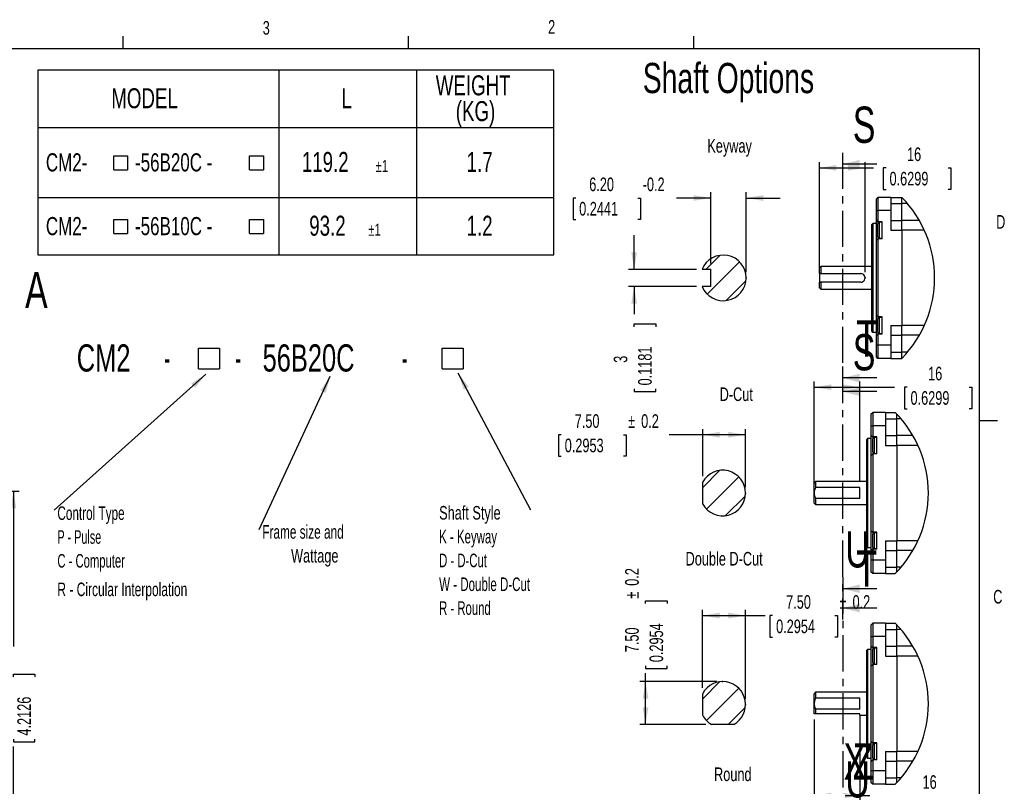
# Model space of a CAD drawing. Extents: x 11 to 421, y 5 to 275.
# Tile 15 of 15: x 248 to 420, y 141 to 275. Entities that reach past the tile are written whole.
import ezdxf
from ezdxf.enums import TextEntityAlignment as Align

# ---------------------------------------------------------------- set-up
doc = ezdxf.new("R2010")
doc.units = 0
doc.header["$PDSIZE"] = -1
doc.linetypes.add('CENTER', pattern=[10.16, 6.35, -1.27, 1.27, -1.27])
doc.layers.get('0').update_dxf_attribs({"linetype": 'CONTINUOUS'})
doc.dimstyles.new('SLDDIMSTYLE0', dxfattribs={"dimtxt": 2.38125, "dimasz": 3, "dimexe": 0, "dimexo": 0.0625, "dimgap": 0.595313, "dimtad": 0, "dimlfac": 1.5, "dimrnd": 1e-09, "dimzin": 12, "dimsah": 1, "dimcen": 0.09, "dimazin": 3, "dimtfac": 1, "dimtofl": 0, "dimtmove": 0, "dimatfit": 3})
doc.dimstyles.new('SLDDIMSTYLE5', dxfattribs={"dimtxt": 2.38125, "dimasz": 3, "dimexe": 0, "dimexo": 0.0625, "dimgap": 0.595313, "dimtad": 0, "dimlfac": 2, "dimrnd": 1e-09, "dimzin": 12, "dimsah": 1, "dimcen": 0.09, "dimazin": 3, "dimtfac": 1, "dimtofl": 0, "dimtmove": 0, "dimatfit": 3})
doc.dimstyles.new('SLDDIMSTYLE6', dxfattribs={"dimtxt": 2.38125, "dimasz": 3, "dimexe": 0, "dimexo": 0.0625, "dimgap": 0.595313, "dimtad": 0, "dimrnd": 1e-09, "dimzin": 4, "dimsah": 1, "dimcen": 0.09, "dimazin": 3, "dimtfac": 1, "dimtmove": 0, "dimatfit": 3})
doc.dimstyles.new('SLDDIMSTYLE7', dxfattribs={"dimtxt": 2.38125, "dimasz": 3, "dimexe": 0, "dimexo": 0.0625, "dimgap": 0.595313, "dimtad": 0, "dimrnd": 1e-09, "dimzin": 12, "dimsah": 1, "dimcen": 0.09, "dimazin": 3, "dimtfac": 1, "dimtmove": 0, "dimatfit": 3})
doc.dimstyles.new('SLDDIMSTYLE8', dxfattribs={"dimtxt": 2.38125, "dimasz": 3, "dimexe": 0, "dimexo": 0.0625, "dimgap": 0.595313, "dimtad": 0, "dimrnd": 1e-09, "dimzin": 4, "dimsah": 1, "dimcen": 0.09, "dimazin": 3, "dimtfac": 1, "dimtofl": 0, "dimtmove": 0, "dimatfit": 3})

# ---------------------------------------------------------------- blocks, each defined once
blk = doc.blocks.new('SW_SYMBOL_MOD_BOX')
at = {"color": 0, "linetype": 'CONTINUOUS'}
for p, q in [((200, 200), (200, 800)), ((200, 800), (800, 800)), ((800, 800), (800, 200)), ((200, 200), (800, 200))]:
    blk.add_line(p, q, dxfattribs=at)
blk = doc.blocks.new('SW_NOTE_0')
at = {"color": 0, "linetype": 'CONTINUOUS', "xscale": 0.0060833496, "yscale": 0.0060833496, "zscale": 0.0060833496}
for p in [(20.13, 0.66), (62.81, 0.66)]:
    blk.add_blockref('SW_SYMBOL_MOD_BOX', p, dxfattribs=at)
at = {"color": 0, "linetype": 'CONTINUOUS'}
for s, width, p in [('CM2', 0.7, (0, 0)), ('56B20C', 0.7, (32.56, 0)), (' - ', 0.466667, (14.52, 0)), (' - ', 0.466667, (26.95, 0)), ('  - ', 0.4375, (55.44, 0))]:
    blk.add_text(s, height=4.763, dxfattribs=dict(at, width=width)).set_placement(p, align=Align.BOTTOM_LEFT)
blk = doc.blocks.new('SW_NOTE_1')
at = {"color": 0, "linetype": 'CONTINUOUS'}
blk.add_line((-26.56, -23.82), (0, 0), dxfattribs=at)
blk.add_solid([(0, 0), (-2.57, -1.63), (-1.9, -2.38)], dxfattribs=at)
for s, height, width, p in [('Control Type ', 2.3813, 0.646154, (-26.02, -26.26)), ('P - Pulse ', 2.381, 0.595, (-26.02, -30.43)), ('C - Computer ', 2.3813, 0.619231, (-26.02, -34.61)), ('R - Circular Interpolation', 2.3813, 0.659615, (-26.02, -39.61))]:
    blk.add_text(s, height=height, dxfattribs=dict(at, width=width)).set_placement(p, align=Align.BOTTOM_LEFT)
blk = doc.blocks.new('SW_NOTE_2')
at = {"color": 0, "linetype": 'CONTINUOUS'}
blk.add_line((12.7, -24.01), (0, 0), dxfattribs=at)
blk.add_solid([(0, 0), (0.96, -2.89), (1.84, -2.42)], dxfattribs=at)
for s, height, width, p in [('Shaft Style', 2.3813, 0.7, (-3.35, -26.38)), ('K - Keyway', 2.381, 0.63, (-3.35, -30.55)), ('D - D-Cut', 2.381, 0.622222, (-3.35, -34.73)), ('W - Double D-Cut', 2.3813, 0.634375, (-3.35, -38.9)), ('R - Round', 2.381, 0.622222, (-3.35, -43.08))]:
    blk.add_text(s, height=height, dxfattribs=dict(at, width=width)).set_placement(p, align=Align.BOTTOM_LEFT)
blk = doc.blocks.new('SW_NOTE_4')
at = {"color": 0, "linetype": 'CONTINUOUS'}
blk.add_line((-12.45, -26.86), (0, 0), dxfattribs=at)
blk.add_solid([(0, 0), (-1.72, -2.51), (-0.81, -2.93)], dxfattribs=at)
for s, height, width, p in [('Frame size and', 2.3813, 0.65, (-11.91, -29.19)), ('Wattage', 2.381, 0.7, (-6.87, -33.37))]:
    blk.add_text(s, height=height, dxfattribs=dict(at, width=width)).set_placement(p, align=Align.BOTTOM_LEFT)
blk = doc.blocks.new('SW_TABLEANNOTATION_0')
at = {"color": 0, "linetype": 'CONTINUOUS'}
for p, q in [((0, 0), (0, -32.4)), ((90.41, 0), (0, 0)), ((42.26, 0), (42.26, -32.4)), ((66.33, 0), (66.33, -32.4)), ((90.41, -32.4), (90.41, 0)), ((0, -10.05), (90.41, -10.05)), ((0, -22.35), (90.41, -22.35)), ((0, -32.4), (90.41, -32.4))]:
    blk.add_line(p, q, dxfattribs=at)
at = {"color": 0, "linetype": 'CONTINUOUS', "xscale": 0.0040555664, "yscale": 0.0040555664, "zscale": 0.0040555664}
for p in [(12.51, -18.27), (36.29, -18.27), (12.51, -29.44), (36.29, -29.44)]:
    blk.add_blockref('SW_SYMBOL_MOD_BOX', p, dxfattribs=at)
at = {"color": 0, "linetype": 'CONTINUOUS', "width": 0.7}
for s, height, p in [('WEIGHT ', 3.5, (69.73, -5.47)), ('MODEL', 3.5, (12.89, -7.73)), ('L', 3.5, (53.22, -7.73)), ('(KG)', 3.5, (73.24, -9.99)), ('CM2-', 3.175, (1.43, -18.71)), ('-56B20C -', 3.175, (17.05, -18.71)), ('119.2 ', 3.5, (46.27, -18.9)), ('±1', 2.117, (59.2, -18.5)), ('1.7', 3.5, (75.14, -18.9)), ('CM2-', 3.175, (1.43, -29.88)), ('-56B10C -', 3.175, (17.05, -29.88)), ('93.2 ', 3.5, (47.57, -30.07)), ('1.2', 3.5, (75.14, -30.07)), ('±1', 2.117, (57.91, -29.67))]:
    blk.add_text(s, height=height, dxfattribs=at).set_placement(p, align=Align.BOTTOM_LEFT)
blk = doc.blocks.new('_D')
at = {"color": 7, "linetype": 'CONTINUOUS'}
for p, q in [((222.51, 192.7), (247.71, 192.7)), ((246.71, 192.7), (246.71, 165.52)), ((246.71, 160.16), (246.71, 160.65)), ((246.71, 160.65), (250.49, 160.65)), ((250.49, 160.65), (250.49, 160.16)), ((246.71, 149.28), (246.71, 148.8)), ((246.71, 148.8), (250.49, 148.8)), ((250.49, 148.8), (250.49, 149.28)), ((246.71, 121.37), (246.71, 147.95)), ((222.51, 121.37), (247.71, 121.37))]:
    blk.add_line(p, q, dxfattribs=at)
for points in [[(246.71, 192.7), (246.21, 189.7), (247.21, 189.7)], [(246.71, 121.37), (247.21, 124.37), (246.21, 124.37)]]:
    blk.add_solid(points, dxfattribs=at)
at = {"color": 7, "linetype": 'CONTINUOUS', "width": 0.7}
for s, height, p in [('1', 2.38, (246.22, 163.28, 0.07)), ('%%p', 2.381, (246.22, 161.01, 0.07)), ('107', 2.381, (246.22, 152.08, 0.07)), ('4.2126', 2.381, (250.49, 149.89, 0.07))]:
    blk.add_text(s, height=height, rotation=90, dxfattribs=at).set_placement(p, align=Align.BOTTOM_LEFT)
blk = doc.blocks.new('_D_12')
at = {"color": 7, "linetype": 'CONTINUOUS'}
for p, q in [((387.91, 231.84), (387.91, 250.37)), ((395.91, 231.09), (395.91, 250.37)), ((387.91, 249.37), (395.91, 249.37)), ((395.91, 249.37), (397.39, 249.37)), ((399.59, 249.37), (399.11, 249.37)), ((399.11, 249.37), (399.11, 245.58)), ((410.47, 249.37), (410.96, 249.37)), ((410.96, 249.37), (410.96, 245.58)), ((399.11, 245.58), (399.59, 245.58)), ((410.96, 245.58), (410.47, 245.58))]:
    blk.add_line(p, q, dxfattribs=at)
for points in [[(387.91, 249.37), (390.91, 248.87), (390.91, 249.87)], [(395.91, 249.37), (392.91, 249.87), (392.91, 248.87)]]:
    blk.add_solid(points, dxfattribs=at)
at = {"color": 7, "linetype": 'CONTINUOUS', "width": 0.7}
for s, p in [('16', (403.27, 249.85, 0.05)), ('0.6299', (400.2, 245.58, 0.05))]:
    blk.add_text(s, height=2.381, dxfattribs=at).set_placement(p, align=Align.BOTTOM_LEFT)
blk = doc.blocks.new('_D_13')
at = {"color": 7, "linetype": 'CONTINUOUS'}
for p, q in [((387.01, 193.4), (387.01, 211.93)), ((387.01, 210.93), (395.01, 210.93)), ((395.01, 194.37), (395.01, 211.93)), ((395.01, 210.93), (401.07, 210.93)), ((403.28, 210.93), (402.8, 210.93)), ((402.8, 210.93), (402.8, 207.15)), ((414.16, 210.93), (414.64, 210.93)), ((414.64, 210.93), (414.64, 207.15)), ((402.8, 207.15), (403.28, 207.15)), ((414.64, 207.15), (414.16, 207.15))]:
    blk.add_line(p, q, dxfattribs=at)
for points in [[(387.01, 210.93), (390.01, 210.43), (390.01, 211.43)], [(395.01, 210.93), (392.01, 211.43), (392.01, 210.43)]]:
    blk.add_solid(points, dxfattribs=at)
at = {"color": 7, "linetype": 'CONTINUOUS', "width": 0.7}
for s, p in [('16', (406.96, 211.42, -12.6)), ('0.6299', (403.88, 207.15, -12.6))]:
    blk.add_text(s, height=2.381, dxfattribs=at).set_placement(p, align=Align.BOTTOM_LEFT)
blk = doc.blocks.new('_D_14')
at = {"color": 7, "linetype": 'CONTINUOUS'}
for p, q in [((387, 152.72), (387, 138.37)), ((395, 153.5), (395, 138.37)), ((387, 139.37), (395, 139.37)), ((395, 139.37), (400.1, 139.37)), ((402.3, 139.37), (401.82, 139.37)), ((401.82, 139.37), (401.82, 135.58)), ((413.19, 139.37), (413.67, 139.37)), ((413.67, 139.37), (413.67, 135.58)), ((401.82, 135.58), (402.3, 135.58)), ((413.67, 135.58), (413.19, 135.58))]:
    blk.add_line(p, q, dxfattribs=at)
for points in [[(387, 139.37), (390, 138.87), (390, 139.87)], [(395, 139.37), (392, 139.87), (392, 138.87)]]:
    blk.add_solid(points, dxfattribs=at)
at = {"color": 7, "linetype": 'CONTINUOUS', "width": 0.7}
for s, p in [('16', (405.99, 139.85, -12.6)), ('0.6299', (402.91, 135.58, -12.6))]:
    blk.add_text(s, height=2.381, dxfattribs=at).set_placement(p, align=Align.BOTTOM_LEFT)
blk = doc.blocks.new('_D_15')
at = {"color": 7, "linetype": 'CONTINUOUS'}
for p, q in [((368.87, 232.59), (368.87, 245.09)), ((375.07, 231.09), (375.07, 245.09)), ((345.23, 244.09), (344.75, 244.09)), ((344.75, 244.09), (344.75, 240.31)), ((356.11, 244.09), (356.59, 244.09)), ((356.59, 244.09), (356.59, 240.31)), ((368.87, 244.09), (362.89, 244.09)), ((375.07, 244.09), (381.07, 244.09)), ((344.75, 240.31), (345.23, 240.31)), ((356.59, 240.31), (356.11, 240.31))]:
    blk.add_line(p, q, dxfattribs=at)
for points in [[(368.87, 244.09), (365.87, 244.59), (365.87, 243.59)], [(375.07, 244.09), (378.07, 243.59), (378.07, 244.59)]]:
    blk.add_solid(points, dxfattribs=at)
at = {"color": 7, "linetype": 'CONTINUOUS', "width": 0.7}
for s, p in [('6.20', (347.59, 244.58, 0.1)), ('-0.2', (356.96, 244.58, 0.1)), ('0.2441', (345.83, 240.31, 0.1))]:
    blk.add_text(s, height=2.381, dxfattribs=at).set_placement(p, align=Align.BOTTOM_LEFT)
blk = doc.blocks.new('_D_16')
at = {"color": 7, "linetype": 'CONTINUOUS'}
for p, q in [((355.46, 231.59), (355.46, 237.59)), ((366.36, 231.59), (354.46, 231.59)), ((366.36, 228.59), (354.46, 228.59)), ((355.46, 228.59), (355.46, 223.74)), ((355.46, 221.53), (355.46, 222.02)), ((355.46, 222.02), (359.25, 222.02)), ((359.25, 222.02), (359.25, 221.53)), ((355.46, 210.65), (355.46, 210.17)), ((359.25, 210.17), (359.25, 210.65)), ((355.46, 210.17), (359.25, 210.17))]:
    blk.add_line(p, q, dxfattribs=at)
for points in [[(355.46, 231.59), (355.96, 234.59), (354.96, 234.59)], [(355.46, 228.59), (354.96, 225.59), (355.96, 225.59)]]:
    blk.add_solid(points, dxfattribs=at)
at = {"color": 7, "linetype": 'CONTINUOUS', "width": 0.7}
for s, height, p in [('0.1181', 2.381, (359.25, 211.25, 16.03)), ('3', 2.38, (354.98, 215.21, 16.03))]:
    blk.add_text(s, height=height, rotation=90, dxfattribs=at).set_placement(p, align=Align.BOTTOM_LEFT)
blk = doc.blocks.new('_D_17')
at = {"color": 7, "linetype": 'CONTINUOUS'}
for p, q in [((367.47, 195.33), (367.47, 203.61)), ((374.97, 193.4), (374.97, 203.61)), ((342.69, 202.61), (342.21, 202.61)), ((342.21, 202.61), (342.21, 198.83)), ((353.57, 202.61), (354.06, 202.61)), ((354.06, 202.61), (354.06, 198.83)), ((367.47, 202.61), (361.57, 202.61)), ((374.97, 202.61), (367.47, 202.61)), ((342.21, 198.83), (342.69, 198.83)), ((354.06, 198.83), (353.57, 198.83))]:
    blk.add_line(p, q, dxfattribs=at)
for points in [[(367.47, 202.61), (370.47, 202.11), (370.47, 203.11)], [(374.97, 202.61), (371.97, 203.11), (371.97, 202.11)]]:
    blk.add_solid(points, dxfattribs=at)
at = {"color": 7, "linetype": 'CONTINUOUS', "width": 0.7}
for s, p in [('7.50', (345.05, 203.1, 0.1)), ('%%p', (354.42, 203.1, 0.1)), ('0.2', (356.69, 203.1, 0.1)), ('0.2953', (343.3, 198.83, 0.1))]:
    blk.add_text(s, height=2.381, dxfattribs=at).set_placement(p, align=Align.BOTTOM_LEFT)
blk = doc.blocks.new('_D_18')
at = {"color": 7, "linetype": 'CONTINUOUS'}
for p, q in [((367.46, 158.28), (367.46, 171.92)), ((367.46, 170.92), (374.97, 170.92)), ((374.97, 156.35), (374.97, 171.92)), ((374.97, 170.92), (378.4, 170.92)), ((379.72, 170.92), (379.24, 170.92)), ((379.24, 170.92), (379.24, 167.13)), ((390.61, 170.92), (391.09, 170.92)), ((391.09, 170.92), (391.09, 167.13)), ((379.24, 167.13), (379.72, 167.13)), ((391.09, 167.13), (390.61, 167.13))]:
    blk.add_line(p, q, dxfattribs=at)
for points in [[(367.46, 170.92), (370.46, 170.42), (370.46, 171.42)], [(374.97, 170.92), (371.97, 171.42), (371.97, 170.42)]]:
    blk.add_solid(points, dxfattribs=at)
at = {"color": 7, "linetype": 'CONTINUOUS', "width": 0.7}
for s, p in [('7.50', (382.09, 171.4, 0.1)), ('%%p', (391.45, 171.4, 0.1)), ('0.2', (393.72, 171.4, 0.1)), ('0.2954', (380.33, 167.13, 0.1))]:
    blk.add_text(s, height=2.381, dxfattribs=at).set_placement(p, align=Align.BOTTOM_LEFT)
blk = doc.blocks.new('_D_19')
at = {"color": 7, "linetype": 'CONTINUOUS'}
for p, q in [((357.46, 173.02), (357.46, 173.51)), ((357.46, 173.51), (361.25, 173.51)), ((361.25, 173.51), (361.25, 173.02)), ((357.46, 162.14), (357.46, 161.66)), ((357.46, 161.66), (361.25, 161.66)), ((357.46, 159.35), (357.46, 160.81)), ((361.25, 161.66), (361.25, 162.14)), ((369.97, 159.35), (356.46, 159.35)), ((357.46, 151.84), (357.46, 159.35)), ((368.03, 151.84), (356.46, 151.84))]:
    blk.add_line(p, q, dxfattribs=at)
for points in [[(357.46, 159.35), (356.96, 156.35), (357.96, 156.35)], [(357.46, 151.84), (357.96, 154.84), (356.96, 154.84)]]:
    blk.add_solid(points, dxfattribs=at)
at = {"color": 7, "linetype": 'CONTINUOUS', "width": 0.7}
for s, p in [('0.2', (356.98, 176.14, 0.1)), ('%%p', (356.98, 173.87, 0.1)), ('0.2954', (361.25, 162.75, 0.1)), ('7.50', (356.98, 164.5, 0.1))]:
    blk.add_text(s, height=2.381, rotation=90, dxfattribs=at).set_placement(p, align=Align.BOTTOM_LEFT)

msp = doc.modelspace()

# ---------------------------------------------------------------- linework, layer by layer
at = {"color": 7, "linetype": 'CONTINUOUS'}
for p, q in [((265.9317, 270.3087), (265.9317, 272.4626)), ((315.9379, 270.3087), (315.9379, 272.4626)), ((365.9442, 270.3087), (365.9442, 272.4626)), ((15.9068, 270.3087), (415.9568, 270.3087)), ((415.9568, 9.9587), (415.9568, 270.3087)), ((397.9825, 250.0255), (391.9825, 250.0255)), ((397.9106, 243.9426), (398.1606, 244.1926)), ((397.9106, 241.8774), (397.9106, 243.9426)), ((398.1606, 244.1926), (398.1606, 241.8774)), ((400.4106, 244.1926), (398.1606, 244.1926)), ((400.4106, 244.1926), (400.4106, 241.8774)), ((400.4106, 244.1926), (402.3606, 244.1926)), ((402.3606, 243.1008), (402.3606, 244.1926)), ((397.9106, 241.8774), (398.1606, 241.8774)), ((397.9106, 240.1924), (397.9106, 241.8774)), ((400.4106, 241.8774), (398.1606, 241.8774)), ((398.1606, 241.8774), (398.1606, 239.9424)), ((400.4106, 243.1008), (402.3606, 243.1008)), ((400.4106, 241.8774), (400.4106, 238.4426)), ((402.3606, 240.1536), (402.3606, 243.1008)), ((403.3509, 243.1008), (402.3606, 243.1008)), ((397.9106, 240.1924), (398.1606, 239.9424)), ((397.9106, 236.6924), (397.9106, 240.1924)), ((398.9106, 239.9424), (398.1606, 239.9424)), ((398.1606, 239.9424), (398.1606, 239.5924)), ((398.9106, 239.8424), (398.4106, 239.8424)), ((398.9106, 236.9424), (398.9106, 239.9424)), ((400.4106, 240.1536), (402.3606, 240.1536)), ((402.3606, 238.4426), (402.3606, 240.1536)), ((405.4147, 240.1536), (402.3606, 240.1536)), ((397.2606, 239.6174), (397.1106, 239.4674)), ((397.1106, 220.7174), (397.1106, 239.4674)), ((397.9106, 239.6174), (397.2606, 239.6174)), ((397.2606, 239.6174), (397.2606, 220.5674)), ((398.1606, 237.2924), (398.1606, 239.5924)), ((400.4106, 238.4426), (402.3606, 238.4426)), ((402.3606, 238.4426), (402.3606, 221.7421)), ((406.2925, 238.4426), (402.3606, 238.4426)), ((397.9106, 236.6924), (398.1606, 236.9424)), ((397.9106, 223.4924), (397.9106, 236.6924)), ((398.1606, 237.2924), (398.1606, 236.9424)), ((398.1606, 236.9424), (398.1606, 223.2424)), ((398.9106, 236.9424), (398.1606, 236.9424)), ((398.4106, 237.0424), (398.9106, 237.0424)), ((368.0799, 231.5924), (370.5453, 234.0578)), ((368.2416, 227.2639), (373.8984, 232.9208)), ((367.3619, 231.5924), (368.87, 231.5924)), ((368.87, 228.5924), (368.87, 231.5924)), ((388.1606, 232.0924), (387.9106, 231.8424)), ((387.9106, 230.8424), (387.9106, 231.8424)), ((397.1106, 232.0924), (388.1606, 232.0924)), ((388.1606, 232.0924), (388.1606, 230.8424)), ((371.5947, 226.1269), (375.0354, 229.5677)), ((388.1606, 230.8424), (387.9106, 230.8424)), ((387.9106, 230.8424), (387.9106, 229.3424)), ((388.1606, 230.8424), (395.1606, 230.8424)), ((368.87, 228.5924), (367.3619, 228.5924)), ((387.9106, 228.3424), (387.9106, 229.3424)), ((387.9106, 229.3424), (388.1606, 229.3424)), ((387.9106, 228.3424), (388.1606, 228.0924)), ((388.1606, 229.3424), (388.1606, 228.0924)), ((395.1606, 229.3424), (388.1606, 229.3424)), ((388.1606, 228.0924), (397.1106, 228.0924)), ((397.9106, 223.4924), (398.1606, 223.2424)), ((397.9106, 219.9924), (397.9106, 223.4924)), ((398.9106, 223.2424), (398.1606, 223.2424)), ((398.1606, 223.2424), (398.1606, 222.8924)), ((398.1606, 220.5924), (398.1606, 222.8924)), ((398.9106, 223.1424), (398.4106, 223.1424)), ((398.9106, 220.2424), (398.9106, 223.2424)), ((400.4106, 221.7421), (402.3606, 221.7421)), ((400.4106, 221.7421), (400.4106, 218.3073)), ((402.3606, 220.0311), (402.3606, 221.7421)), ((406.2925, 221.7421), (402.3606, 221.7421)), ((397.1106, 220.7174), (397.2606, 220.5674)), ((397.2606, 220.5674), (397.9106, 220.5674)), ((398.1606, 220.2424), (397.9106, 219.9924)), ((397.9106, 218.3073), (397.9106, 219.9924)), ((398.1606, 220.5924), (398.1606, 220.2424)), ((398.1606, 220.2424), (398.1606, 218.3073)), ((398.9106, 220.2424), (398.1606, 220.2424)), ((398.4106, 220.3424), (398.9106, 220.3424)), ((400.4106, 220.0311), (402.3606, 220.0311)), ((402.3606, 217.084), (402.3606, 220.0311)), ((405.4147, 220.0311), (402.3606, 220.0311)), ((398.1606, 218.3073), (397.9106, 218.3073)), ((397.9106, 216.2421), (397.9106, 218.3073)), ((400.4106, 218.3073), (398.1606, 218.3073)), ((398.1606, 218.3073), (398.1606, 215.9921)), ((400.4106, 218.3073), (400.4106, 215.9921)), ((398.1606, 215.9921), (397.9106, 216.2421)), ((400.4106, 215.9921), (398.1606, 215.9921)), ((400.4106, 217.084), (402.3606, 217.084)), ((400.4106, 215.9921), (402.3606, 215.9921)), ((402.3606, 215.9921), (402.3606, 217.084)), ((403.3509, 217.084), (402.3606, 217.084)), ((397.9825, 212.5514), (391.9825, 212.5514)), ((397.9825, 210.1592), (391.9825, 210.1592)), ((397.0054, 206.247), (397.2554, 206.497)), ((397.0054, 204.1818), (397.0054, 206.247)), ((397.2554, 206.497), (397.2554, 204.1818)), ((399.5054, 206.497), (397.2554, 206.497)), ((399.5054, 206.497), (399.5054, 204.1818)), ((399.5054, 206.497), (401.1893, 206.497)), ((399.5054, 205.4052), (401.4554, 205.4052)), ((401.4554, 205.4052), (401.4554, 206.2242)), ((401.4554, 202.458), (401.4554, 205.4052)), ((402.1969, 205.4052), (401.4554, 205.4052)), ((397.0054, 202.4968), (397.0054, 204.1818)), ((397.0054, 204.1818), (397.2554, 204.1818)), ((397.2554, 204.1818), (397.2554, 202.2468)), ((399.5054, 204.1818), (397.2554, 204.1818)), ((399.5054, 204.1818), (399.5054, 200.747)), ((415.9568, 205.1124), (419.1318, 205.1124)), ((396.3554, 201.9218), (396.2054, 201.7718)), ((397.0054, 201.9218), (396.3554, 201.9218)), ((396.3554, 201.9218), (396.3554, 182.8718)), ((397.0054, 202.4968), (397.2554, 202.2468)), ((397.0054, 198.9968), (397.0054, 202.4968)), ((398.0054, 202.2468), (397.2554, 202.2468)), ((397.2554, 202.2468), (397.2554, 201.8968)), ((397.2554, 199.5968), (397.2554, 201.8968)), ((398.0054, 202.1468), (397.5054, 202.1468)), ((398.0054, 199.2468), (398.0054, 202.2468)), ((399.5054, 202.458), (401.4554, 202.458)), ((401.4554, 200.747), (401.4554, 202.458)), ((404.2904, 202.458), (401.4554, 202.458)), ((396.2054, 183.0218), (396.2054, 201.7718)), ((399.5054, 200.747), (401.4554, 200.747)), ((401.4554, 200.747), (401.4554, 184.0465)), ((405.1789, 200.747), (401.4554, 200.747)), ((397.0054, 198.9968), (397.2554, 199.2468)), ((397.0054, 185.7968), (397.0054, 198.9968)), ((397.2554, 199.5968), (397.2554, 199.2468)), ((397.2554, 199.2468), (397.2554, 185.5468)), ((398.0054, 199.2468), (397.2554, 199.2468)), ((397.5054, 199.3468), (398.0054, 199.3468)), ((367.4659, 193.3869), (370.4412, 196.3622)), ((368.1375, 189.5683), (373.7944, 195.2252)), ((367.4659, 190.4603), (367.4659, 194.3333)), ((387.2554, 194.3968), (387.0054, 194.1468)), ((387.0054, 192.3968), (387.0054, 194.1468)), ((396.2054, 194.3968), (387.2554, 194.3968)), ((387.2554, 194.3968), (387.2554, 193.365)), ((395.0054, 193.365), (387.2554, 193.365)), ((395.0054, 191.4285), (395.0054, 193.365)), ((371.4906, 188.4313), (374.9314, 191.8721)), ((387.0054, 190.6468), (387.0054, 192.3968)), ((387.0054, 190.6468), (387.2554, 190.3968)), ((395.0054, 191.4285), (387.2554, 191.4285)), ((387.2554, 191.4285), (387.2554, 190.3968)), ((387.2554, 190.3968), (396.2054, 190.3968)), ((397.0054, 185.7968), (397.2554, 185.5468)), ((397.0054, 182.2968), (397.0054, 185.7968)), ((398.0054, 185.5468), (397.2554, 185.5468)), ((397.2554, 185.5468), (397.2554, 185.1968)), ((397.2554, 182.8968), (397.2554, 185.1968)), ((398.0054, 185.4468), (397.5054, 185.4468)), ((398.0054, 182.5468), (398.0054, 185.5468)), ((396.2054, 183.0218), (396.3554, 182.8718)), ((396.3554, 182.8718), (397.0054, 182.8718)), ((397.2554, 182.8968), (397.2554, 182.5468)), ((399.5054, 184.0465), (401.4554, 184.0465)), ((399.5054, 184.0465), (399.5054, 180.6117)), ((401.4554, 182.3355), (401.4554, 184.0465)), ((405.1789, 184.0465), (401.4554, 184.0465)), ((397.2554, 182.5468), (397.0054, 182.2968)), ((397.0054, 180.6117), (397.0054, 182.2968)), ((397.2554, 182.5468), (397.2554, 180.6117)), ((398.0054, 182.5468), (397.2554, 182.5468)), ((397.5054, 182.6468), (398.0054, 182.6468)), ((399.5054, 182.3355), (401.4554, 182.3355)), ((401.4554, 179.3884), (401.4554, 182.3355)), ((404.2904, 182.3355), (401.4554, 182.3355)), ((397.0054, 178.5465), (397.0054, 180.6117)), ((397.2554, 180.6117), (397.0054, 180.6117)), ((397.2554, 180.6117), (397.2554, 178.2965)), ((399.5054, 180.6117), (397.2554, 180.6117)), ((399.5054, 180.6117), (399.5054, 178.2965)), ((397.2554, 178.2965), (397.0054, 178.5465)), ((399.5054, 178.2965), (397.2554, 178.2965)), ((399.5054, 179.3884), (401.4554, 179.3884)), ((399.5054, 178.2965), (401.1893, 178.2965)), ((401.4554, 178.5694), (401.4554, 179.3884)), ((402.1969, 179.3884), (401.4554, 179.3884)), ((397.9952, 175.6258), (391.9952, 175.6258)), ((397.9825, 172.2421), (391.9825, 172.2421)), ((397.0049, 169.3214), (397.2549, 169.5714)), ((397.0049, 167.2561), (397.0049, 169.3214)), ((397.2549, 169.5714), (397.2549, 167.2561)), ((399.5049, 169.5714), (397.2549, 169.5714)), ((399.5049, 169.5714), (399.5049, 167.2561)), ((399.5049, 169.5714), (401.1898, 169.5714)), ((401.4549, 168.4795), (401.4549, 169.2996)), ((399.5049, 168.4795), (401.4549, 168.4795)), ((401.4549, 165.5324), (401.4549, 168.4795)), ((402.1974, 168.4795), (401.4549, 168.4795)), ((397.0049, 167.2561), (397.2549, 167.2561)), ((397.0049, 165.5711), (397.0049, 167.2561)), ((399.5049, 167.2561), (397.2549, 167.2561)), ((397.2549, 167.2561), (397.2549, 165.3211)), ((399.5049, 167.2561), (399.5049, 163.8214)), ((396.3549, 164.9961), (396.2049, 164.8461)), ((396.2049, 146.0961), (396.2049, 164.8461)), ((397.0049, 164.9961), (396.3549, 164.9961)), ((396.3549, 164.9961), (396.3549, 145.9461)), ((397.0049, 165.5711), (397.2549, 165.3211)), ((397.0049, 162.0711), (397.0049, 165.5711)), ((398.0049, 165.3211), (397.2549, 165.3211)), ((397.2549, 165.3211), (397.2549, 164.9711)), ((397.2549, 162.6711), (397.2549, 164.9711)), ((398.0049, 165.2211), (397.5049, 165.2211)), ((398.0049, 162.3211), (398.0049, 165.3211)), ((399.5049, 165.5324), (401.4549, 165.5324)), ((401.4549, 163.8214), (401.4549, 165.5324)), ((404.2909, 165.5324), (401.4549, 165.5324)), ((397.0049, 162.0711), (397.2549, 162.3211)), ((397.2549, 162.6711), (397.2549, 162.3211)), ((397.2549, 162.3211), (397.2549, 148.6211)), ((398.0049, 162.3211), (397.2549, 162.3211)), ((397.5049, 162.4211), (398.0049, 162.4211)), ((399.5049, 163.8214), (401.4549, 163.8214)), ((401.4549, 163.8214), (401.4549, 147.1209)), ((405.1793, 163.8214), (401.4549, 163.8214)), ((397.0049, 148.8711), (397.0049, 162.0711)), ((367.4649, 156.3347), (370.4422, 159.312)), ((367.4649, 153.4137), (367.4649, 157.2795)), ((368.1385, 152.5182), (373.7954, 158.175)), ((387.2549, 157.4711), (387.0049, 157.2211)), ((387.0049, 153.7211), (387.0049, 157.2211)), ((396.2049, 157.4711), (387.2549, 157.4711)), ((387.2549, 157.4711), (387.2549, 156.4375)), ((395.0049, 156.4375), (387.2549, 156.4375)), ((395.0049, 154.5047), (395.0049, 156.4375)), ((371.9551, 151.8446), (374.9324, 154.8219)), ((387.0049, 153.7211), (387.0059, 153.7201)), ((387.2549, 153.7201), (387.0075, 153.7201)), ((395.0049, 154.5047), (387.2549, 154.5047)), ((387.2549, 154.5047), (387.2549, 153.7201)), ((395.0049, 153.7201), (387.2549, 153.7201)), ((395.0049, 153.4711), (395.0049, 153.7201)), ((372.8998, 151.8446), (369.0341, 151.8446)), ((395.0049, 153.4711), (396.2049, 153.4711)), ((397.0049, 148.8711), (397.2549, 148.6211)), ((397.0049, 145.3711), (397.0049, 148.8711)), ((398.0049, 148.6211), (397.2549, 148.6211)), ((397.2549, 148.6211), (397.2549, 148.2711)), ((398.0049, 148.5211), (397.5049, 148.5211)), ((398.0049, 145.6211), (398.0049, 148.6211)), ((397.2549, 145.9711), (397.2549, 148.2711)), ((399.5049, 147.1209), (401.4549, 147.1209)), ((399.5049, 147.1209), (399.5049, 143.6861)), ((401.4549, 145.4099), (401.4549, 147.1209)), ((405.1793, 147.1209), (401.4549, 147.1209)), ((396.2049, 146.0961), (396.3549, 145.9461)), ((396.3549, 145.9461), (397.0049, 145.9461)), ((397.2549, 145.6211), (397.0049, 145.3711)), ((397.0049, 143.6861), (397.0049, 145.3711)), ((397.2549, 145.9711), (397.2549, 145.6211)), ((397.2549, 145.6211), (397.2549, 143.6861)), ((398.0049, 145.6211), (397.2549, 145.6211)), ((397.5049, 145.7211), (398.0049, 145.7211)), ((399.5049, 145.4099), (401.4549, 145.4099)), ((401.4549, 142.4627), (401.4549, 145.4099)), ((404.2909, 145.4099), (401.4549, 145.4099)), ((397.2549, 143.6861), (397.0049, 143.6861)), ((397.0049, 141.6209), (397.0049, 143.6861)), ((399.5049, 143.6861), (397.2549, 143.6861)), ((397.2549, 143.6861), (397.2549, 141.3709)), ((399.5049, 143.6861), (399.5049, 141.3709)), ((397.2549, 141.3709), (397.0049, 141.6209)), ((399.5049, 142.4627), (401.4549, 142.4627)), ((401.4549, 141.6426), (401.4549, 142.4627)), ((402.1974, 142.4627), (401.4549, 142.4627)), ((399.5049, 141.3709), (397.2549, 141.3709)), ((399.5049, 141.3709), (401.1898, 141.3709))]:
    msp.add_line(p, q, dxfattribs=at)
at = {"color": 7, "linetype": 'CENTER'}
for p, q in [((391.9825, 252.0255), (391.9825, 208.1592)), ((391.9825, 214.5514), (391.9825, 170.2421)), ((391.9952, 177.6258), (391.9952, 133.3164))]:
    msp.add_line(p, q, dxfattribs=at)
at = {"color": 8, "linetype": 'CONTINUOUS'}
for p, q in [((398.4106, 239.8424), (398.4106, 237.0424)), ((398.4106, 223.1424), (398.4106, 220.3424)), ((397.5054, 202.1468), (397.5054, 199.3468)), ((397.5054, 185.4468), (397.5054, 182.6468)), ((397.5049, 165.2211), (397.5049, 162.4211)), ((397.5049, 148.5211), (397.5049, 145.7211))]:
    msp.add_line(p, q, dxfattribs=at)
at = {"color": 7, "linetype": 'CONTINUOUS'}
for centre, radius, start, end in [((387.9106, 230.0924), 20.1896, 0, 44.298143), ((398.4106, 239.5924), 0.25, 90.000303, 179.999697), ((398.4106, 237.2924), 0.25, 180.00041, 269.999697), ((371.07, 230.0924), 4, 202.024313, 157.975687), ((395.1606, 230.0924), 0.75, 269.99996, 90.00004), ((387.9106, 230.0924), 20.1896, 315.701854, 0.000003), ((398.4106, 222.8924), 0.25, 90.000303, 179.99959), ((398.4106, 220.5924), 0.25, 180.000303, 269.999697), ((387.0054, 192.3968), 20, 0.000003, 44.830555), ((397.5054, 201.8968), 0.25, 90.000303, 179.999697), ((397.5054, 199.5968), 0.25, 180.00041, 269.999697), ((370.9659, 192.3968), 4, 208.955024, 151.044976), ((389.1739, 192.3533), 2.1689, 152.193826, 178.851094), ((389.2228, 192.4529), 2.2181, 181.450189, 207.504891), ((387.0054, 192.3968), 20, 315.169447, 359.999995), ((397.5054, 185.1968), 0.25, 90.000303, 179.99959), ((397.5054, 182.8968), 0.25, 180.000303, 269.999697), ((387.0059, 155.4711), 20, 0.000003, 44.830555), ((397.5049, 164.9711), 0.25, 90.000303, 179.999697), ((397.5049, 162.6711), 0.25, 180.00041, 269.999697), ((370.9669, 155.3466), 4, 298.895794, 151.104206), ((389.0931, 155.4711), 2.0768, 152.267247, 207.732753), ((387.0059, 155.4711), 20, 315.169447, 359.999995), ((370.9669, 155.3466), 4, 208.895794, 241.104206), ((397.5049, 148.2711), 0.25, 90.000303, 179.99959), ((397.5049, 145.9711), 0.25, 180.000303, 269.999697)]:
    msp.add_arc(centre, radius, start, end, dxfattribs=at)
for p in [(375.07, 230.0924), (395.9106, 230.0924), (374.9659, 192.3968), (370.9669, 159.3466), (374.9669, 155.3466)]:
    msp.add_point(p, dxfattribs=at)
for points in [[(391.9825, 250.0255), (394.9825, 249.2755), (394.9825, 250.7755)], [(391.9825, 212.5514), (394.9825, 211.8014), (394.9825, 213.3014)], [(391.9825, 210.1592), (394.9825, 209.4092), (394.9825, 210.9092)], [(391.9952, 175.6258), (394.9952, 174.8758), (394.9952, 176.3758)], [(391.9825, 172.2421), (394.9825, 171.4921), (394.9825, 172.9921)]]:
    msp.add_solid(points, dxfattribs=at)

# ---------------------------------------------------------------- block references
for name, p in [('SW_TABLEANNOTATION_0', (250.9726, 266.5056)), ('SW_NOTE_0', (257.8079, 212.2559)), ('SW_NOTE_1', (280.4377, 213.2192)), ('SW_NOTE_4', (302.228, 212.8704)), ('SW_NOTE_2', (324.6474, 213.4086))]:
    msp.add_blockref(name, p, dxfattribs=at)

# ---------------------------------------------------------------- texts
at = {"color": 7, "linetype": 'CONTINUOUS', "width": 0.7}
for s, height, p in [('3', 2.3813, (290.3913, 272.0003)), ('2', 2.3813, (340.3853, 272.1699)), ('Shaft Options', 5.291667, (356.9771, 260.8841)), ('Keyway ', 2.38125, (368.282, 251.3244)), ('D', 2.3813, (418.8794, 238.0018)), ('D-Cut', 2.38125, (370.4428, 207.8011)), ('Double D-Cut', 2.38125, (364.4742, 178.9795)), ('C', 2.3813, (418.368, 172.3194)), ('Round', 2.38125, (369.4594, 141.2042))]:
    msp.add_text(s, height=height, dxfattribs=at).set_placement(p, align=Align.BOTTOM_LEFT)
for s, p in [('S', (393.7667, 260.1073)), ('A ', (248.7533, 231.1439)), ('T', (394.377, 222.6333)), ('S', (393.7667, 220.2411)), ('U', (392.4544, 185.7076)), ('T', (394.377, 182.324)), ('X', (392.1529, 148.5165)), ('Z', (393.771, 148.5165)), ('U', (392.4544, 145.3983))]:
    msp.add_text(s, height=6.35, dxfattribs=at).set_placement(p, align=Align.TOP_LEFT)

# ---------------------------------------------------------------- dimensions: what is measured, and where the dimension line sits
at = {"color": 7, "linetype": 'CONTINUOUS'}
for base, p1, p2, picture, middle in [((387.9106, 249.3654), (395.9106, 230.0924), (387.9106, 230.8424), '_D_12', (405.0339, 249.3654)), ((387.0054, 210.9333), (395.0054, 193.365), (387.0054, 192.3968), '_D_13', (408.7193, 210.9333)), ((387.0049, 139.3685), (395.0049, 154.5047), (387.0049, 153.7211), '_D_14', (407.7455, 139.3685))]:
    dim = msp.add_linear_dim(base=base, p1=p1, p2=p2, dimstyle='SLDDIMSTYLE5', dxfattribs=at)
    dim.commit()
    dim.dimension.update_dxf_attribs({"geometry": picture, "text_midpoint": middle, "dimtype": 160})
for base, p1, p2, text, dimstyle, picture, middle in [((368.87, 244.0924), (375.07, 230.0924), (368.87, 231.5924), '<>-0.2', 'SLDDIMSTYLE6', '_D_15', (353.3948, 244.0924)), ((367.4659, 202.6123), (374.9659, 192.3968), (367.4659, 194.3333), '<>%%p0.2', 'SLDDIMSTYLE8', '_D_17', (351.4659, 202.6123)), ((367.4649, 170.9158), (374.9669, 155.3466), (367.4649, 157.2795), '<>%%p0.2', 'SLDDIMSTYLE8', '_D_18', (388.4985, 170.9158))]:
    dim = msp.add_linear_dim(base=base, p1=p1, p2=p2, text=text, dimstyle=dimstyle, dxfattribs=at)
    dim.commit()
    dim.dimension.update_dxf_attribs({"geometry": picture, "text_midpoint": middle, "dimtype": 160})
dim = msp.add_linear_dim(base=(355.4631, 228.5924), p1=(367.3619, 231.5924), p2=(367.3619, 228.5924), angle=90, dimstyle='SLDDIMSTYLE7', dxfattribs=at)
dim.commit()
dim.dimension.update_dxf_attribs({"geometry": '_D_16', "text_midpoint": (355.4631, 216.0924), "dimtype": 160})
for base, p1, p2, text, dimstyle, picture, middle in [((246.7067, 121.3657), (221.5067, 192.699), (221.5067, 121.3657), '<>%%p1', 'SLDDIMSTYLE0', '_D', (246.7067, 156.7384)), ((357.4649, 151.8446), (370.9669, 159.3466), (369.0341, 151.8446), '<>%%p0.2', 'SLDDIMSTYLE8', '_D_19', (357.4649, 170.9158))]:
    dim = msp.add_linear_dim(base=base, p1=p1, p2=p2, angle=90, text=text, dimstyle=dimstyle, dxfattribs=at)
    dim.commit()
    dim.dimension.update_dxf_attribs({"geometry": picture, "text_midpoint": middle, "dimtype": 160})

doc.saveas('drawing.dxf')
